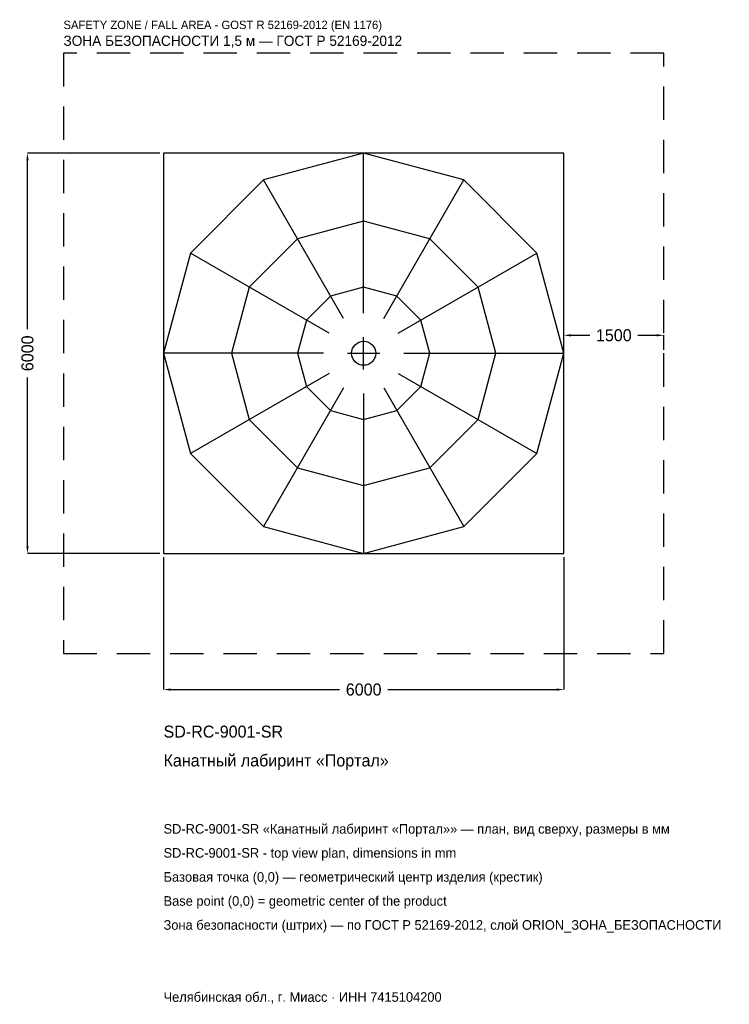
# Model space of a CAD drawing. Header units: metres. Extents: x -5157 to 5481, y -9757 to 5001.
import ezdxf

# ---------------------------------------------------------------- set-up
doc = ezdxf.new("R2010")
doc.units = ezdxf.units.M
doc.linetypes.add('DASHED', pattern=[800, 500, -300])
for name, color, linetype in [('ORION_ДАННЫЕ', 3, 'Continuous'), ('ORION_ЗОНА_БЕЗОПАСНОСТИ', 1, 'Continuous'), ('ORION_КОНТУР', 7, 'Continuous'), ('ORION_РАЗМЕРЫ', 8, 'Continuous')]:
    doc.layers.add(name, color=color, linetype=linetype)
doc.dimstyles.new('ORION', dxfattribs={"dimtxt": 180, "dimasz": 108, "dimexe": 1.25, "dimexo": 54, "dimtad": 1, "dimdec": 0, "dimcen": 2.5, "dimazin": 3, "dimtfac": 1, "dimtmove": 0, "dimatfit": 3, "dimarcsym": 0})

# ---------------------------------------------------------------- blocks, each defined once
blk = doc.blocks.new('_CLOSEDFILLED')
at = {"color": 0, "linetype": 'BYBLOCK'}
blk.add_solid([(-1, 0.16), (0, 0), (-1, -0.16)], dxfattribs=at)
blk = doc.blocks.new('*D1')
for p, q in [((-3000, -3054), (-3000, -5040)), ((3000, -3054), (3000, -5040)), ((-2892, -5040), (-360, -5040)), ((360, -5040), (2892, -5040))]:
    blk.add_line(p, q)
at = {"layer": 'Defpoints'}
for p in [(-3000, -3000), (3000, -3000), (-3000, -5040)]:
    blk.add_point(p, dxfattribs=at)
at = {"layer": 'ORION_РАЗМЕРЫ', "xscale": 108, "yscale": 108, "rotation": 180}
blk.add_blockref('_CLOSEDFILLED', (-3000, -5040), dxfattribs=at)
at = {"layer": 'ORION_РАЗМЕРЫ', "xscale": 108, "yscale": 108}
blk.add_blockref('_CLOSEDFILLED', (3000, -5040), dxfattribs=at)
at = {"layer": 'ORION_РАЗМЕРЫ', "insert": (0, -5040), "char_height": 180, "attachment_point": 5}
blk.add_mtext('6000', dxfattribs=at)
blk = doc.blocks.new('*D2')
for p, q in [((-3054, 3000), (-5040, 3000)), ((-5040, 360), (-5040, 2892)), ((-5040, -2892), (-5040, -360)), ((-3054, -3000), (-5040, -3000))]:
    blk.add_line(p, q)
at = {"layer": 'Defpoints'}
for p in [(-3000, 3000), (-5040, -3000), (-3000, -3000)]:
    blk.add_point(p, dxfattribs=at)
at = {"layer": 'ORION_РАЗМЕРЫ', "xscale": 108, "yscale": 108}
for p, rotation in [((-5040, 3000), 90), ((-5040, -3000), 270)]:
    blk.add_blockref('_CLOSEDFILLED', p, dxfattribs=dict(at, rotation=rotation))
at = {"layer": 'ORION_РАЗМЕРЫ', "insert": (-5040, 0), "char_height": 180, "attachment_point": 5, "rotation": 90}
blk.add_mtext('6000', dxfattribs=at)
blk = doc.blocks.new('*D3')
for p, q in [((3000, 54), (3000, 270)), ((3108, 270), (3390, 270)), ((4110, 270), (4392, 270)), ((4500, 54), (4500, 270))]:
    blk.add_line(p, q)
at = {"layer": 'Defpoints'}
for p in [(3000, 270), (3000, 0), (4500, 0)]:
    blk.add_point(p, dxfattribs=at)
at = {"layer": 'ORION_РАЗМЕРЫ', "xscale": 108, "yscale": 108, "rotation": 180}
blk.add_blockref('_CLOSEDFILLED', (3000, 270), dxfattribs=at)
at = {"layer": 'ORION_РАЗМЕРЫ', "xscale": 108, "yscale": 108}
blk.add_blockref('_CLOSEDFILLED', (4500, 270), dxfattribs=at)
at = {"layer": 'ORION_РАЗМЕРЫ', "insert": (3750, 270), "char_height": 180, "attachment_point": 5}
blk.add_mtext('1500', dxfattribs=at)
blk = doc.blocks.new('ОРИОН SD-RC-9001-SR Канатный лабиринт Портал')
at = {"layer": 'ORION_ЗОНА_БЕЗОПАСНОСТИ', "linetype": 'DASHED'}
blk.add_lwpolyline([(-4500, -4500), (4500, -4500), (4500, 4500), (-4500, 4500)], close=True, dxfattribs=at)
at = {"layer": 'ORION_КОНТУР'}
for p, q in [((0, 600), (0, 3000)), ((-300, 519.6), (-1500, 2598.1)), ((300, 519.6), (1500, 2598.1)), ((-519.6, 300), (-2598.1, 1500)), ((519.6, 300), (2598.1, 1500)), ((-600, 0), (-3000, 0)), ((600, 0), (3000, 0)), ((-519.6, -300), (-2598.1, -1500)), ((519.6, -300), (2598.1, -1500)), ((-300, -519.6), (-1500, -2598.1)), ((300, -519.6), (1500, -2598.1)), ((0, -600), (0, -3000))]:
    blk.add_line(p, q, dxfattribs=at)
for points in [[(-3000, -3000), (3000, -3000), (3000, 3000), (-3000, 3000)], [(3000, 0), (2598.1, 1500), (1500, 2598.1), (0, 3000), (-1500, 2598.1), (-2598.1, 1500), (-3000, 0), (-2598.1, -1500), (-1500, -2598.1), (0, -3000), (1500, -2598.1), (2598.1, -1500)], [(1980, 0), (1714.7, 990), (990, 1714.7), (0, 1980), (-990, 1714.7), (-1714.7, 990), (-1980, 0), (-1714.7, -990), (-990, -1714.7), (0, -1980), (990, -1714.7), (1714.7, -990)], [(990, 0), (857.4, 495), (495, 857.4), (0, 990), (-495, 857.4), (-857.4, 495), (-990, 0), (-857.4, -495), (-495, -857.4), (0, -990), (495, -857.4), (857.4, -495)]]:
    blk.add_lwpolyline(points, close=True, dxfattribs=at)
blk.add_circle((0, 0), 180, dxfattribs=at)
at = {"layer": 'ORION_РАЗМЕРЫ'}
for p, q in [((0, -240), (0, 240)), ((-240, 0), (240, 0))]:
    blk.add_line(p, q, dxfattribs=at)
at = {"layer": 'ORION_ДАННЫЕ'}
for tag, p in [('АРТИКУЛ', (-3000, -5760)), ('НАИМЕНОВАНИЕ', (-3000, -6192))]:
    blk.add_attdef(tag, p, '', height=180, dxfattribs=at)
at = {"layer": 'ORION_ДАННЫЕ', "flags": 1}
for tag, p in [('ПРОИЗВОДИТЕЛЬ', (-3000, -6624)), ('ТЕЛЕФОН', (-3000, -7056)), ('САЙТ', (-3000, -7920)), ('АДРЕС', (-3000, -8352)), ('РЕКВИЗИТЫ', (-3000, -8784)), ('ГАБАРИТЫ', (-3000, -9216)), ('ЗОНА_БЕЗОПАСНОСТИ', (-3000, -9648))]:
    blk.add_attdef(tag, p, '', height=180, dxfattribs=at)
at = {"layer": 'ORION_ЗОНА_БЕЗОПАСНОСТИ', "color": 1}
for s, height, p in [('SAFETY ZONE / FALL AREA - GOST R 52169-2012 (EN 1176)', 126, (-4500, 4860)), ('ЗОНА БЕЗОПАСНОСТИ 1,5 м — ГОСТ Р 52169-2012', 153, (-4500, 4608))]:
    blk.add_text(s, height=height, dxfattribs=at).set_placement(p)
at = {"layer": 'ORION_РАЗМЕРЫ'}
dim = blk.add_linear_dim(base=(-5040, -3000), p1=(-3000, -3000), p2=(-3000, 3000), angle=90, dimstyle='ORION', dxfattribs=at)
dim.commit()
dim.dimension.update_dxf_attribs({"geometry": '*D2', "text_midpoint": (-5040, 0)})
for base, p1, p2, picture, middle in [((3000, 270), (3000, 0), (4500, 0), '*D3', (3750, 270)), ((-3000, -5040), (-3000, -3000), (3000, -3000), '*D1', (0, -5040))]:
    dim = blk.add_linear_dim(base=base, p1=p1, p2=p2, dimstyle='ORION', dxfattribs=at)
    dim.commit()
    dim.dimension.update_dxf_attribs({"geometry": picture, "text_midpoint": middle})

msp = doc.modelspace()

# ---------------------------------------------------------------- block references
msp.add_blockref('ОРИОН SD-RC-9001-SR Канатный лабиринт Портал', (0, 0)).add_auto_attribs({'АРТИКУЛ': 'SD-RC-9001-SR', 'НАИМЕНОВАНИЕ': 'Канатный лабиринт «Портал»'})

# ---------------------------------------------------------------- texts
at = {"layer": 'ORION_ДАННЫЕ', "color": 3}
for s, p in [('SD-RC-9001-SR «Канатный лабиринт «Портал»» — план, вид сверху, размеры в мм', (-3000, -7200)), ('SD-RC-9001-SR - top view plan, dimensions in mm', (-3000, -7560)), ('Челябинская обл., г. Миасс · ИНН 7415104200', (-3000, -9720))]:
    msp.add_text(s, height=144, dxfattribs=at).set_placement(p)
at = {"layer": 'ORION_ДАННЫЕ', "color": 7}
for s, p in [('Базовая точка (0,0) — геометрический центр изделия (крестик)', (-3000, -7920)), ('Base point (0,0) = geometric center of the product', (-3000, -8280))]:
    msp.add_text(s, height=144, dxfattribs=at).set_placement(p)
at = {"layer": 'ORION_ДАННЫЕ', "color": 1}
msp.add_text('Зона безопасности (штрих) — по ГОСТ Р 52169-2012, слой ORION_ЗОНА_БЕЗОПАСНОСТИ', height=144, dxfattribs=at).set_placement((-3000, -8640))

doc.saveas('drawing.dxf')
